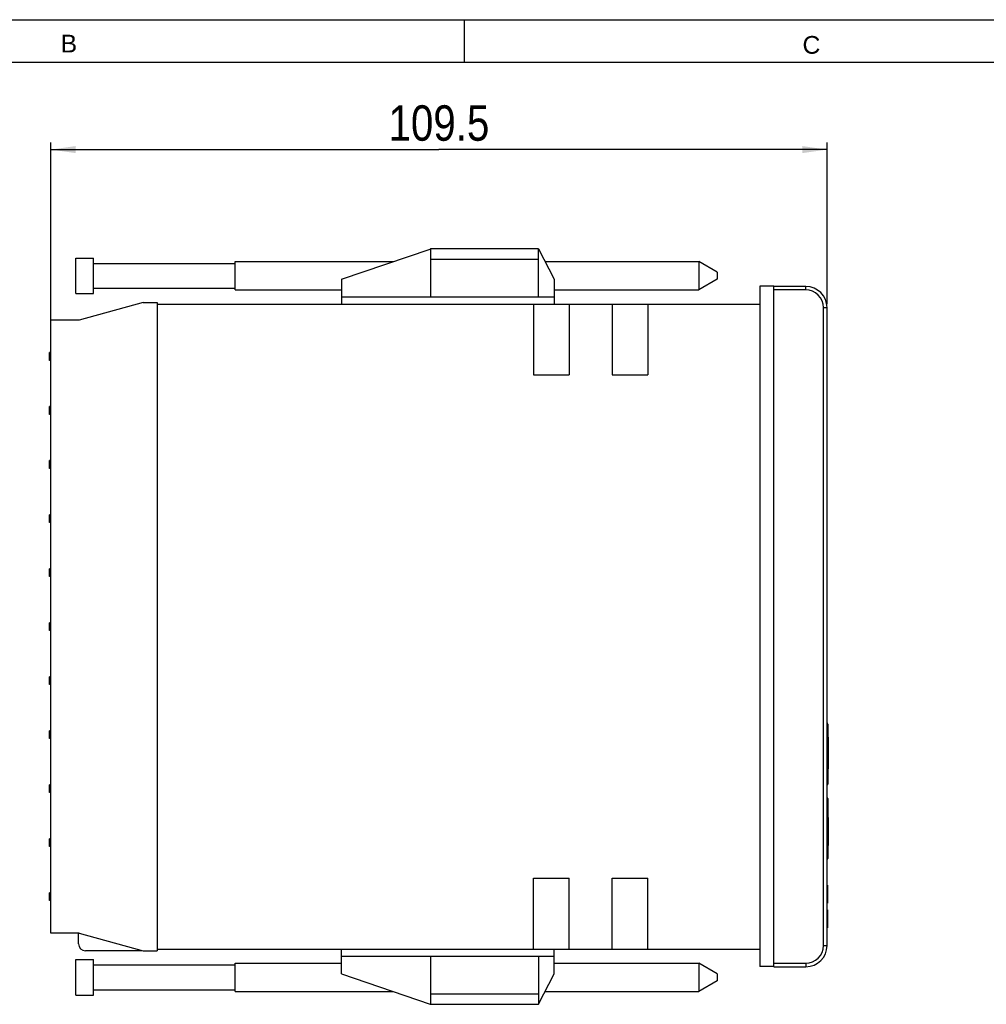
# Model space of a CAD drawing. Header units: millimetres. Extents: x 0 to 420, y 0 to 297.
# Tile 3 of 5: x 147 to 284, y 158 to 297. Entities that reach past the tile are written whole.
import ezdxf

# ---------------------------------------------------------------- set-up
doc = ezdxf.new("R2010")
doc.units = ezdxf.units.MM
doc.header["$LTSCALE"] = 23.1
doc.layers.get('0').update_dxf_attribs({"linetype": 'CONTINUOUS'})
doc.layers.add('ASSI', color=7, linetype='CONTINUOUS')
doc.styles.get("Standard").update_dxf_attribs({"font": 'txt', "width": 0.85})
doc.styles.add('TEXTSTYLE_2', font='arial.ttf')
doc.dimstyles.new('DIMSTYLE_1', dxfattribs={"dimtxt": 5, "dimasz": 3.5, "dimexe": 1, "dimexo": 0.5, "dimgap": 1.25, "dimtad": 1, "dimdec": 4, "dimdsep": 46, "dimtxsty": 'STANDARD', "dimblk": '_FILLED', "dimblk1": '_FILLED', "dimblk2": '_FILLED', "dimcen": 0.09, "dimadec": 4, "dimazin": 2, "dimtp": 0.15, "dimtm": 0.15, "dimtfac": 1, "dimtdec": 4, "dimtofl": 0, "dimtmove": 0, "dimatfit": 3, "dimldrblk": '_FILLED', "dimfxl": 1, "dimtolj": 1, "dimarcsym": 0})

# ---------------------------------------------------------------- blocks, each defined once
blk = doc.blocks.new('_FILLED')
at = {"color": 0, "linetype": 'BYBLOCK'}
blk.add_solid([(0, 0), (-1, 0.143), (-1, -0.143)], dxfattribs=at)
blk = doc.blocks.new('*D2')
at = {"color": 2, "linetype": 'CONTINUOUS'}
for p, q in [((151.65, 237.98), (151.65, 279.67)), ((261.15, 256.87), (261.15, 279.67)), ((151.65, 278.67), (206.4, 278.67)), ((261.15, 278.67), (206.4, 278.67))]:
    blk.add_line(p, q, dxfattribs=at)
at = {"color": 2, "linetype": 'CONTINUOUS', "xscale": 3.5, "yscale": 3.5, "zscale": 3.5, "rotation": 180}
blk.add_blockref('_FILLED', (151.65, 278.67), dxfattribs=at)
at = {"color": 2, "linetype": 'CONTINUOUS', "xscale": 3.5, "yscale": 3.5, "zscale": 3.5}
blk.add_blockref('_FILLED', (261.15, 278.67), dxfattribs=at)
at = {"color": 2, "linetype": 'CONTINUOUS', "insert": (206.4, 284.92), "char_height": 5, "width": 25.7143, "attachment_point": 2, "line_spacing_factor": 0.9}
blk.add_mtext('109.5', dxfattribs=at)

msp = doc.modelspace()

# ---------------------------------------------------------------- linework, layer by layer
at = {"color": 2, "linetype": 'CONTINUOUS'}
msp.add_line((0, 297), (420, 297), dxfattribs=at)
at = {"color": 7, "linetype": 'CONTINUOUS'}
for p, q in [((210, 291), (210, 297)), ((18, 291), (414, 291)), ((192.65108, 260.36737), (205.17256, 264.64057)), ((205.25108, 257.86737), (205.25108, 264.66737)), ((220.45108, 264.66737), (205.25108, 264.66737)), ((220.45108, 257.86737), (220.45108, 264.66737)), ((220.45108, 264.66737), (222.65108, 260.36737)), ((243.05301, 262.86737), (243.05301, 258.86737)), ((245.65108, 261.36737), (243.05301, 262.86737)), ((245.65108, 261.36719), (245.65108, 260.36755)), ((192.65108, 260.36737), (192.65108, 256.86737)), ((222.65108, 260.36737), (222.65108, 256.86737)), ((245.65108, 260.36737), (243.05301, 258.86737)), ((251.65108, 259.41737), (251.65108, 163.41737)), ((253.65108, 259.41737), (251.65108, 259.41737)), ((253.65108, 163.36737), (253.65108, 259.41737)), ((258.15108, 259.36737), (253.65108, 259.36737)), ((164.65108, 257.11737), (155.65108, 254.61737)), ((164.65108, 257.11737), (166.65108, 257.11737)), ((166.65108, 257.11737), (166.65108, 165.61737)), ((222.65108, 257.86737), (192.65108, 257.86737)), ((166.65108, 256.86737), (251.65108, 256.86737)), ((219.75108, 256.86737), (219.75108, 246.86737)), ((224.75108, 256.86737), (224.75108, 246.86737)), ((230.85108, 256.86737), (230.85108, 246.86737)), ((235.85108, 256.86737), (235.85108, 246.86737)), ((261.15108, 166.36737), (261.15108, 256.36737)), ((151.65108, 168.11737), (151.65108, 254.61737)), ((155.65108, 254.61737), (151.65108, 254.61737)), ((151.45108, 248.91737), (151.45108, 250.01737)), ((151.65108, 250.01737), (151.45108, 250.01737)), ((151.65108, 248.91737), (151.45108, 248.91737)), ((219.75108, 246.86737), (224.75108, 246.86737)), ((230.85108, 246.86737), (235.85108, 246.86737)), ((151.45108, 241.29737), (151.45108, 242.39737)), ((151.65108, 242.39737), (151.45108, 242.39737)), ((151.65108, 242.37397), (151.45108, 242.37397)), ((151.65108, 242.30375), (151.45108, 242.30375)), ((151.65108, 242.23354), (151.45108, 242.23354)), ((151.65108, 242.13992), (151.45108, 242.13992)), ((151.65108, 242.06971), (151.45108, 242.06971)), ((151.65108, 241.95269), (151.45108, 241.95269)), ((151.65108, 241.74205), (151.45108, 241.74205)), ((151.65108, 241.62503), (151.45108, 241.62503)), ((151.65108, 241.55482), (151.45108, 241.55482)), ((151.65108, 241.4612), (151.45108, 241.4612)), ((151.65108, 241.39099), (151.45108, 241.39099)), ((151.65108, 241.32077), (151.45108, 241.32077)), ((151.65108, 241.29737), (151.45108, 241.29737)), ((151.45108, 233.67737), (151.45108, 234.77737)), ((151.65108, 234.77737), (151.45108, 234.77737)), ((151.65108, 234.75397), (151.45108, 234.75397)), ((151.65108, 234.68375), (151.45108, 234.68375)), ((151.65108, 234.59014), (151.45108, 234.59014)), ((151.65108, 234.47312), (151.45108, 234.47312)), ((151.65108, 234.30929), (151.45108, 234.30929)), ((151.65108, 234.14546), (151.45108, 234.14546)), ((151.65108, 233.98163), (151.45108, 233.98163)), ((151.65108, 233.8646), (151.45108, 233.8646)), ((151.65108, 233.77099), (151.45108, 233.77099)), ((151.65108, 233.70077), (151.45108, 233.70077)), ((151.65108, 233.67737), (151.45108, 233.67737)), ((151.45108, 226.05737), (151.45108, 227.15737)), ((151.65108, 227.15737), (151.45108, 227.15737)), ((151.65108, 227.13397), (151.45108, 227.13397)), ((151.65108, 227.06375), (151.45108, 227.06375)), ((151.65108, 226.99354), (151.45108, 226.99354)), ((151.65108, 226.87652), (151.45108, 226.87652)), ((151.65108, 226.80631), (151.45108, 226.80631)), ((151.65108, 226.71269), (151.45108, 226.71269)), ((151.65108, 226.64248), (151.45108, 226.64248)), ((151.65108, 226.61907), (151.45108, 226.61907)), ((151.65108, 226.59567), (151.45108, 226.59567)), ((151.65108, 226.52546), (151.45108, 226.52546)), ((151.65108, 226.40843), (151.45108, 226.40843)), ((151.65108, 226.33822), (151.45108, 226.33822)), ((151.65108, 226.2212), (151.45108, 226.2212)), ((151.65108, 226.15099), (151.45108, 226.15099)), ((151.65108, 226.08077), (151.45108, 226.08077)), ((151.65108, 226.05737), (151.45108, 226.05737)), ((151.45108, 218.43737), (151.45108, 219.53737)), ((151.65108, 219.53737), (151.45108, 219.53737)), ((151.65108, 219.42035), (151.45108, 219.42035)), ((151.65108, 218.43737), (151.45108, 218.43737)), ((151.45108, 210.81737), (151.45108, 211.91737)), ((151.65108, 211.91737), (151.45108, 211.91737)), ((151.65108, 211.89397), (151.45108, 211.89397)), ((151.65108, 211.82375), (151.45108, 211.82375)), ((151.65108, 211.73014), (151.45108, 211.73014)), ((151.65108, 211.65992), (151.45108, 211.65992)), ((151.65108, 211.58971), (151.45108, 211.58971)), ((151.65108, 211.5195), (151.45108, 211.5195)), ((151.65108, 211.49609), (151.45108, 211.49609)), ((151.65108, 211.42588), (151.45108, 211.42588)), ((151.65108, 211.35567), (151.45108, 211.35567)), ((151.65108, 211.23865), (151.45108, 211.23865)), ((151.65108, 211.12163), (151.45108, 211.12163)), ((151.65108, 211.0046), (151.45108, 211.0046)), ((151.65108, 210.91099), (151.45108, 210.91099)), ((151.65108, 210.84077), (151.45108, 210.84077)), ((151.65108, 210.81737), (151.45108, 210.81737)), ((151.45108, 203.19737), (151.45108, 204.29737)), ((151.65108, 204.29737), (151.45108, 204.29737)), ((151.65108, 204.18035), (151.45108, 204.18035)), ((151.65108, 203.8995), (151.45108, 203.8995)), ((151.65108, 203.87609), (151.45108, 203.87609)), ((151.65108, 203.80588), (151.45108, 203.80588)), ((151.65108, 203.71226), (151.45108, 203.71226)), ((151.65108, 203.59524), (151.45108, 203.59524)), ((151.65108, 203.50163), (151.45108, 203.50163)), ((151.65108, 203.3846), (151.45108, 203.3846)), ((151.65108, 203.29099), (151.45108, 203.29099)), ((151.65108, 203.22077), (151.45108, 203.22077)), ((151.65108, 203.19737), (151.45108, 203.19737)), ((261.15108, 197.76737), (261.19251, 197.72595)), ((261.25108, 197.58453), (261.25108, 189.15021)), ((151.45108, 195.57737), (151.45108, 196.67737)), ((151.65108, 196.67737), (151.45108, 196.67737)), ((151.65108, 196.04546), (151.45108, 196.04546)), ((151.65108, 195.90503), (151.45108, 195.90503)), ((151.65108, 195.57737), (151.45108, 195.57737)), ((261.35108, 195.74012), (261.25108, 195.74012)), ((261.35108, 191.27855), (261.35108, 195.74012)), ((261.35108, 191.81737), (261.25108, 191.81737)), ((261.35108, 191.27855), (261.25108, 191.27855)), ((151.45108, 187.95737), (151.45108, 189.05737)), ((151.65108, 189.05737), (151.45108, 189.05737)), ((151.65108, 189.03397), (151.45108, 189.03397)), ((151.65108, 188.98716), (151.45108, 188.98716)), ((261.15108, 188.96737), (261.19251, 189.00879)), ((151.65108, 188.89354), (151.45108, 188.89354)), ((151.65108, 188.79992), (151.45108, 188.79992)), ((151.65108, 188.75312), (151.45108, 188.75312)), ((151.65108, 188.6595), (151.45108, 188.6595)), ((151.65108, 188.58929), (151.45108, 188.58929)), ((151.65108, 188.51907), (151.45108, 188.51907)), ((151.65108, 188.47226), (151.45108, 188.47226)), ((151.65108, 188.40205), (151.45108, 188.40205)), ((151.65108, 188.30843), (151.45108, 188.30843)), ((151.65108, 188.21482), (151.45108, 188.21482)), ((151.65108, 188.1446), (151.45108, 188.1446)), ((151.65108, 188.07439), (151.45108, 188.07439)), ((151.65108, 188.02758), (151.45108, 188.02758)), ((151.65108, 187.98077), (151.45108, 187.98077)), ((151.65108, 187.95737), (151.45108, 187.95737)), ((261.15108, 187.26737), (261.19251, 187.22595)), ((261.25108, 187.08453), (261.25108, 178.65021)), ((261.35108, 184.41737), (261.25108, 184.41737)), ((261.35108, 180.49462), (261.35108, 184.41737)), ((151.45108, 180.33737), (151.45108, 181.43737)), ((151.65108, 181.43737), (151.45108, 181.43737)), ((151.65108, 181.41397), (151.45108, 181.41397)), ((151.65108, 181.36716), (151.45108, 181.36716)), ((151.65108, 181.27354), (151.45108, 181.27354)), ((151.65108, 181.17992), (151.45108, 181.17992)), ((151.65108, 181.13312), (151.45108, 181.13312)), ((151.65108, 181.0395), (151.45108, 181.0395)), ((151.65108, 180.96929), (151.45108, 180.96929)), ((151.65108, 180.45439), (151.45108, 180.45439)), ((151.65108, 180.33737), (151.45108, 180.33737)), ((261.35108, 180.49462), (261.25108, 180.49462)), ((261.15108, 178.46737), (261.19251, 178.50879)), ((219.75108, 175.86737), (224.75108, 175.86737)), ((219.75108, 165.86737), (219.75108, 175.86737)), ((224.75108, 165.86737), (224.75108, 175.86737)), ((230.85108, 175.86737), (235.85108, 175.86737)), ((230.85108, 165.86737), (230.85108, 175.86737)), ((235.85108, 165.86737), (235.85108, 175.86737)), ((151.45108, 172.71737), (151.45108, 173.81737)), ((151.65108, 173.81737), (151.45108, 173.81737)), ((261.2306, 174.86737), (261.2306, 172.33078)), ((151.65108, 172.71737), (151.45108, 172.71737)), ((261.2306, 172.33078), (261.15108, 172.33078)), ((261.2306, 171.40396), (261.15108, 171.40396)), ((261.2306, 171.33086), (261.15108, 171.33086)), ((261.2306, 171.40396), (261.2306, 168.86738)), ((155.65108, 168.11737), (151.65108, 168.11737)), ((155.55108, 166.61737), (155.55108, 168.11737)), ((155.65108, 168.11737), (164.65108, 165.61737)), ((164.55108, 165.61737), (156.55108, 165.61737)), ((164.55108, 165.61737), (164.55108, 165.64515)), ((164.65108, 165.61737), (166.65108, 165.61737)), ((166.65108, 165.86737), (251.65108, 165.86737)), ((192.65108, 162.36737), (192.65108, 165.86737)), ((222.65108, 162.36737), (222.65108, 165.86737)), ((192.65108, 164.86737), (222.65108, 164.86737)), ((205.25108, 158.06737), (205.25108, 164.86737)), ((220.45108, 164.86737), (220.45108, 158.06737)), ((245.65108, 162.36737), (243.05301, 163.86737)), ((243.05301, 163.86737), (243.05301, 159.86737)), ((253.65108, 163.41737), (251.65108, 163.41737)), ((253.65108, 163.36737), (258.15108, 163.36737)), ((192.65108, 162.36737), (205.17256, 158.09417)), ((220.45108, 158.06737), (222.65108, 162.36737)), ((245.65108, 161.36737), (243.05301, 159.86737)), ((245.65108, 162.36719), (245.65108, 161.36755)), ((205.25108, 158.06737), (220.45108, 158.06737))]:
    msp.add_line(p, q, dxfattribs=at)
at = {"color": 9, "linetype": 'CONTINUOUS'}
for p, q in [((220.45108, 263.16737), (205.25108, 263.16737)), ((258.15108, 258.86737), (253.65108, 258.86737)), ((258.15108, 258.86737), (258.15108, 259.36737)), ((260.65108, 256.36737), (261.15108, 256.36737)), ((260.65108, 166.36737), (260.65108, 256.36737)), ((261.19251, 197.72595), (261.19251, 189.00879)), ((261.19251, 187.22595), (261.19251, 178.50879)), ((260.65108, 166.36737), (261.15108, 166.36737)), ((253.65108, 163.86737), (258.15108, 163.86737)), ((258.15108, 163.86737), (258.15108, 163.36737)), ((205.25108, 159.56737), (220.45108, 159.56737))]:
    msp.add_line(p, q, dxfattribs=at)
at = {"color": 7, "linetype": 'CONTINUOUS'}
for centre, radius, start, end in [((205.33405, 264.16737), 0.5, 99.551642, 108.8432254), ((258.15108, 256.36737), 3, 0, 90), ((261.05108, 197.58453), 0.2, 0, 44.9999999), ((261.05108, 189.15021), 0.2, 315.0000001, 360), ((261.05108, 187.08453), 0.2, 0, 44.9999999), ((261.05108, 178.65021), 0.2, 315.0000001, 360), ((156.55108, 166.61737), 1, 180, 270), ((258.15108, 166.36737), 3, 270, 360), ((205.33405, 158.56737), 0.5, 251.1567746, 260.448358)]:
    msp.add_arc(centre, radius, start, end, dxfattribs=at)
at = {"color": 9, "linetype": 'CONTINUOUS'}
for centre, start, end in [((258.15108, 256.36737), 0, 90), ((258.15108, 166.36737), 270, 360)]:
    msp.add_arc(centre, 2.5, start, end, dxfattribs=at)
at = {"layer": 'ASSI', "color": 7, "linetype": 'CONTINUOUS'}
for p, q in [((155.15108, 258.36737), (155.15108, 263.36737)), ((155.15108, 263.36737), (157.65108, 263.36737)), ((157.65108, 258.36737), (157.65108, 263.36737)), ((157.65108, 262.61737), (177.65108, 262.61737)), ((177.65108, 258.86737), (177.65108, 262.86737)), ((177.65108, 262.86737), (199.97667, 262.86737)), ((221.37201, 262.86737), (243.05301, 262.86737)), ((157.65108, 259.11737), (177.65108, 259.11737)), ((177.65108, 258.86737), (192.65108, 258.86737)), ((222.65108, 258.86737), (243.05301, 258.86737)), ((155.15108, 258.36737), (157.65108, 258.36737)), ((261.2306, 174.86737), (261.15108, 174.86737)), ((261.2306, 168.86737), (261.15108, 168.86737)), ((155.15108, 159.36737), (155.15108, 164.36737)), ((155.15108, 164.36737), (157.65108, 164.36737)), ((157.65108, 159.36737), (157.65108, 164.36737)), ((157.65108, 163.61737), (177.65108, 163.61737)), ((177.65108, 163.86737), (192.65108, 163.86737)), ((177.65108, 159.86737), (177.65108, 163.86737)), ((222.65108, 163.86737), (243.05301, 163.86737)), ((157.65108, 160.11737), (177.65108, 160.11737)), ((177.65108, 159.86737), (199.97667, 159.86737)), ((221.37201, 159.86737), (243.05301, 159.86737)), ((155.15108, 159.36737), (157.65108, 159.36737))]:
    msp.add_line(p, q, dxfattribs=at)

# ---------------------------------------------------------------- texts
at = {"color": 2, "linetype": 'CONTINUOUS', "char_height": 2.5, "attachment_point": 2, "line_spacing_factor": 0.9, "style": 'TEXTSTYLE_2'}
for s, insert, width in [('B', (154.19009, 294.87931), 2.3234201), ('C', (258.95204, 294.69835), 2.5185874)]:
    msp.add_mtext(s, dxfattribs=dict(at, insert=insert, width=width))

# ---------------------------------------------------------------- dimensions: what is measured, and where the dimension line sits
at = {"color": 2, "linetype": 'CONTINUOUS'}
dim = msp.add_linear_dim(base=(151.65108, 278.66703), p1=(261.15108, 256.36737), p2=(151.65108, 237.47737), angle=180, dimstyle='DIMSTYLE_1', dxfattribs=at)
dim.commit()
dim.dimension.update_dxf_attribs({"geometry": '*D2', "text_midpoint": (205.6868, 278.66703), "dimtype": 160})

doc.saveas('drawing.dxf')
